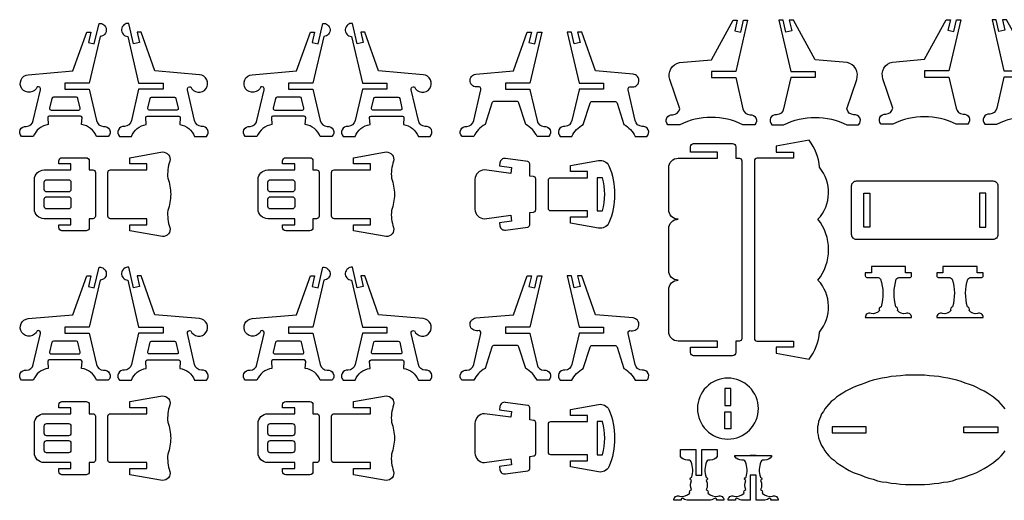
# Model space of a CAD drawing. Extents: x 4321 to 5337, y 1081 to 1720.
# Tile 2 of 4: x 4321 to 4806, y 1482 to 1718. Entities that reach past the tile are written whole.
import ezdxf

# ---------------------------------------------------------------- set-up
doc = ezdxf.new("R2010")
doc.units = 0
doc.header["$MEASUREMENT"] = 0
doc.layers.add('LAYER1', color=18, linetype='CONTINUOUS')

msp = doc.modelspace()

# ---------------------------------------------------------------- linework, layer by layer
at = {"layer": 'LAYER1'}
for points in [[(4343.34, 1685.68), (4343.34, 1684.18), (4355.34, 1684.18), (4358.91, 1668.79, 0.343544), (4362.32, 1665.92, -0.729626), (4364.7, 1660.99), (4358.91, 1660.99, 0.693778), (4358.91, 1660.99, 0.271498), (4351.55, 1666.82), (4351.78, 1670.31, 0.394231), (4351.06, 1670.98), (4335.61, 1670.98, 0.394231), (4334.9, 1670.31), (4335.12, 1666.82, 0.271498), (4327.77, 1660.99), (4321.98, 1660.99, -0.729626), (4324.35, 1665.92, 0.343544), (4327.77, 1668.79), (4331.29, 1683.96, 0.616854), (4329.69, 1685.4, -0.585378), (4322.2, 1684.5, -0.585378), (4325.33, 1691.37), (4347.3, 1693.21), (4354.08, 1712.38), (4356.09, 1712.38), (4354.89, 1707.21), (4357.82, 1706.53), (4360.15, 1716.58, -0.427759), (4363.73, 1713.7, -0.427759), (4360.69, 1710.25), (4355.34, 1687.18), (4343.34, 1687.18)], [(4391.64, 1685.68), (4391.64, 1684.18), (4379.64, 1684.18), (4376.07, 1668.79, -0.343544), (4372.65, 1665.92, 0.729626), (4370.28, 1660.99), (4376.07, 1660.99, -0.693778), (4376.07, 1660.99, -0.271498), (4383.42, 1666.82), (4383.2, 1670.31, -0.394231), (4383.91, 1670.98), (4399.36, 1670.98, -0.394231), (4400.08, 1670.31), (4399.85, 1666.82, -0.271498), (4407.21, 1660.99), (4413, 1660.99, 0.729626), (4410.62, 1665.92, -0.343544), (4407.21, 1668.79), (4403.69, 1683.96, -0.616854), (4405.28, 1685.4, 0.585378), (4412.78, 1684.5, 0.585378), (4409.64, 1691.37), (4387.67, 1693.21), (4380.9, 1712.38), (4378.88, 1712.38), (4380.08, 1707.21), (4377.16, 1706.53), (4374.83, 1716.58, 0.427759), (4371.24, 1713.7, 0.427759), (4374.28, 1710.25), (4379.64, 1687.18), (4391.64, 1687.18)], [(4453.46, 1685.68), (4453.46, 1684.18), (4465.46, 1684.18), (4469.03, 1668.79, 0.343544), (4472.44, 1665.92, -0.729626), (4474.82, 1660.99), (4469.03, 1660.99, 0.693778), (4469.03, 1660.99, 0.271498), (4461.67, 1666.82), (4461.9, 1670.31, 0.394231), (4461.18, 1670.98), (4445.74, 1670.98, 0.394231), (4445.02, 1670.31), (4445.24, 1666.82, 0.271498), (4437.89, 1660.99), (4432.1, 1660.99, -0.729626), (4434.47, 1665.92, 0.343544), (4437.89, 1668.79), (4441.41, 1683.96, 0.616854), (4439.81, 1685.4, -0.585378), (4432.32, 1684.5, -0.585378), (4435.45, 1691.37), (4457.42, 1693.21), (4464.2, 1712.38), (4466.21, 1712.38), (4465.01, 1707.21), (4467.94, 1706.53), (4470.27, 1716.58, -0.427759), (4473.85, 1713.7, -0.427759), (4470.82, 1710.25), (4465.46, 1687.18), (4453.46, 1687.18)], [(4501.76, 1685.68), (4501.76, 1684.18), (4489.76, 1684.18), (4486.19, 1668.79, -0.343544), (4482.77, 1665.92, 0.729626), (4480.4, 1660.99), (4486.19, 1660.99, -0.693778), (4486.19, 1660.99, -0.271498), (4493.54, 1666.82), (4493.32, 1670.31, -0.394231), (4494.04, 1670.98), (4509.48, 1670.98, -0.394231), (4510.2, 1670.31), (4509.97, 1666.82, -0.271498), (4517.33, 1660.99), (4523.12, 1660.99, 0.729626), (4520.74, 1665.92, -0.343544), (4517.33, 1668.79), (4513.81, 1683.96, -0.616854), (4515.4, 1685.4, 0.585378), (4522.9, 1684.5, 0.585378), (4519.76, 1691.37), (4497.79, 1693.21), (4491.02, 1712.38), (4489, 1712.38), (4490.2, 1707.21), (4487.28, 1706.53), (4484.95, 1716.58, 0.427759), (4481.36, 1713.7, 0.427759), (4484.4, 1710.25), (4489.76, 1687.18), (4501.76, 1687.18)], [(4661.56, 1691.43), (4661.56, 1689.93), (4673.56, 1689.93), (4677.14, 1674.54, 0.343544), (4680.55, 1671.67, -0.729626), (4682.92, 1666.74), (4677.14, 1666.74, 0.230289), (4645.99, 1666.74), (4640.21, 1666.74, -0.729626), (4642.58, 1671.67, 0.343544), (4645.99, 1674.54), (4641.14, 1689.07, -0.456332), (4645.83, 1697.31), (4661.56, 1698.63), (4672.31, 1718.13), (4674.32, 1718.13), (4673.12, 1712.96), (4676.04, 1712.28), (4677.4, 1718.13), (4679.41, 1718.13), (4673.56, 1692.93), (4661.56, 1692.93)], [(4712.69, 1691.43), (4712.69, 1689.93), (4700.69, 1689.93), (4697.12, 1674.54, -0.343544), (4693.71, 1671.67, 0.729626), (4691.34, 1666.74), (4697.12, 1666.74, -0.230289), (4728.27, 1666.74), (4734.05, 1666.74, 0.729626), (4731.68, 1671.67, -0.343544), (4728.27, 1674.54), (4733.12, 1689.07, 0.456332), (4728.43, 1697.31), (4712.69, 1698.63), (4701.95, 1718.13), (4699.94, 1718.13), (4701.14, 1712.96), (4698.22, 1712.28), (4696.86, 1718.13), (4694.84, 1718.13), (4700.69, 1692.93), (4712.69, 1692.93)], [(4766.48, 1691.74), (4766.48, 1690.24), (4778.48, 1690.24), (4782.06, 1674.85, 0.343544), (4785.47, 1671.98, -0.729626), (4787.84, 1667.06), (4782.06, 1667.06, 0.230289), (4750.91, 1667.06), (4745.13, 1667.06, -0.729626), (4747.5, 1671.98, 0.343544), (4750.91, 1674.85), (4746.05, 1689.39, -0.456332), (4750.74, 1697.62), (4766.48, 1698.94), (4777.22, 1718.44), (4779.24, 1718.44), (4778.04, 1713.28), (4780.96, 1712.6), (4782.32, 1718.44), (4784.33, 1718.44), (4778.48, 1693.24), (4766.48, 1693.24)], [(4817.61, 1691.74), (4817.61, 1690.24), (4805.61, 1690.24), (4802.04, 1674.85, -0.343544), (4798.63, 1671.98, 0.729626), (4796.26, 1667.06), (4802.04, 1667.06, -0.230289), (4833.19, 1667.06), (4838.97, 1667.06, 0.729626), (4836.6, 1671.98, -0.343544), (4833.19, 1674.85), (4838.04, 1689.39, 0.456332), (4833.35, 1697.62), (4817.61, 1698.94), (4806.87, 1718.44), (4804.86, 1718.44), (4806.06, 1713.28), (4803.13, 1712.6), (4801.78, 1718.44), (4799.76, 1718.44), (4805.61, 1693.24), (4817.61, 1693.24)], [(4560.2, 1684.18), (4572.21, 1684.18, 0.04526), (4572.25, 1683.96), (4575.77, 1668.79, 0.343544), (4579.18, 1665.92, -0.729626), (4581.55, 1660.99), (4575.77, 1660.99, 0.157681), (4570.21, 1666.82), (4566.83, 1677.34, 0.325785), (4565.69, 1678.18), (4554.71, 1678.18, 0.325785), (4553.56, 1677.34), (4550.18, 1666.82, 0.157681), (4544.62, 1660.99), (4538.84, 1660.99, -0.729626), (4541.21, 1665.92, 0.343544), (4544.62, 1668.79), (4548.15, 1683.96, 0.616854), (4546.55, 1685.4, -0.432644), (4542.79, 1688.07, -0.432644), (4545.69, 1691.66), (4564.16, 1693.21), (4570.94, 1712.38), (4572.95, 1712.38), (4571.75, 1707.21), (4574.67, 1706.53), (4576.03, 1712.38), (4578.05, 1712.38), (4572.2, 1687.18), (4560.2, 1687.18)], [(4608.5, 1684.18), (4596.49, 1684.18, -0.04526), (4596.45, 1683.96), (4592.92, 1668.79, -0.343544), (4589.51, 1665.92, 0.729626), (4587.14, 1660.99), (4592.92, 1660.99, -0.157681), (4598.48, 1666.82), (4601.86, 1677.34, -0.325785), (4603.01, 1678.18), (4613.99, 1678.18, -0.325785), (4615.13, 1677.34), (4618.51, 1666.82, -0.157681), (4624.07, 1660.99), (4629.85, 1660.99, 0.729626), (4627.48, 1665.92, -0.343544), (4624.07, 1668.79), (4620.55, 1683.96, -0.616854), (4622.14, 1685.4, 0.432644), (4625.9, 1688.07, 0.432644), (4623, 1691.66), (4604.53, 1693.21), (4597.76, 1712.38), (4595.74, 1712.38), (4596.94, 1707.21), (4594.02, 1706.53), (4592.66, 1712.38), (4590.65, 1712.38), (4596.5, 1687.18), (4608.5, 1687.18)], [(4343.34, 1680.29), (4337.65, 1680.29, 0.348878), (4336.95, 1679.73), (4335.82, 1674.86, 0.482714), (4336.52, 1673.98), (4350.15, 1673.98, 0.216532), (4350.7, 1674.22, 0.240993), (4350.86, 1674.86), (4349.72, 1679.73, 0.348878), (4349.02, 1680.29)], [(4391.64, 1680.29), (4397.32, 1680.29, -0.348878), (4398.02, 1679.73), (4399.16, 1674.86, -0.482714), (4398.45, 1673.98), (4384.82, 1673.98, -0.216532), (4384.28, 1674.22, -0.240993), (4384.12, 1674.86), (4385.25, 1679.73, -0.348878), (4385.95, 1680.29)], [(4453.46, 1680.29), (4447.77, 1680.29, 0.348878), (4447.07, 1679.73), (4445.94, 1674.86, 0.482714), (4446.64, 1673.98), (4460.28, 1673.98, 0.216532), (4460.82, 1674.22, 0.240993), (4460.98, 1674.86), (4459.84, 1679.73, 0.348878), (4459.14, 1680.29)], [(4501.76, 1680.29), (4507.44, 1680.29, -0.348878), (4508.15, 1679.73), (4509.28, 1674.86, -0.482714), (4508.58, 1673.98), (4494.94, 1673.98, -0.216532), (4494.4, 1674.22, -0.240993), (4494.24, 1674.86), (4495.37, 1679.73, -0.348878), (4496.07, 1680.29)], [(4714.74, 1645.82, 0.157436), (4709.65, 1659.09), (4693.53, 1656.26), (4693.53, 1653.26), (4701.93, 1653.26), (4701.93, 1650.26), (4683.93, 1650.26, 0.414214), (4682.73, 1649.06), (4682.73, 1638.26), (4682.73, 1561.46, 0.414214), (4683.93, 1560.26), (4701.93, 1560.26), (4701.93, 1557.26), (4693.53, 1557.26), (4693.53, 1554.26), (4709.65, 1551.42, 0.157436), (4714.74, 1564.7, 0.379394), (4714.06, 1590.26, 0.346118), (4714.06, 1620.26, 0.379394)], [(4364.51, 1632.5), (4364.51, 1643.3, -0.414214), (4365.71, 1644.5), (4383.71, 1644.5), (4383.71, 1647.5), (4375.31, 1647.5), (4375.31, 1650.5), (4391.43, 1653.34, -0.480696), (4395.03, 1648.84, 0.114725), (4394, 1640.4, -0.088383), (4395.42, 1632.5, -0.088383), (4394, 1624.61, 0.114725), (4395.03, 1616.17, -0.480696), (4391.43, 1611.67), (4375.31, 1614.51), (4375.31, 1617.51), (4383.71, 1617.51), (4383.71, 1620.5), (4365.71, 1620.5, -0.414214), (4364.51, 1621.7)], [(4474.63, 1632.5), (4474.63, 1643.3, -0.414214), (4475.83, 1644.5), (4493.83, 1644.5), (4493.83, 1647.5), (4485.43, 1647.5), (4485.43, 1650.5), (4501.55, 1653.34, -0.480696), (4505.15, 1648.84, 0.114725), (4504.12, 1640.4, -0.088383), (4505.54, 1632.5, -0.088383), (4504.12, 1624.61, 0.114725), (4505.15, 1616.17, -0.480696), (4501.55, 1611.67), (4485.43, 1614.51), (4485.43, 1617.51), (4493.83, 1617.51), (4493.83, 1620.5), (4475.83, 1620.5, -0.414214), (4474.63, 1621.7)], [(4645.28, 1590.26, -0.414214), (4640.56, 1594.97), (4640.56, 1615.55, -0.414214), (4645.28, 1620.26, -0.414214), (4640.56, 1624.97), (4640.56, 1645.55, -0.414214), (4645.28, 1650.26), (4664.56, 1650.26), (4664.56, 1653.26), (4651.28, 1653.26), (4651.28, 1655.89, -0.414214), (4652.85, 1657.46), (4671.99, 1657.46, -0.414214), (4673.56, 1655.89), (4673.56, 1650.26), (4675.36, 1650.26, -0.414214), (4676.56, 1649.06), (4676.56, 1561.46, -0.414214), (4675.36, 1560.26), (4673.56, 1560.26), (4673.56, 1554.63, -0.414214), (4671.99, 1553.06), (4652.85, 1553.06, -0.414214), (4651.28, 1554.63), (4651.28, 1557.26), (4664.56, 1557.26), (4664.56, 1560.26), (4645.28, 1560.26, -0.414214), (4640.56, 1564.97), (4640.56, 1585.55, -0.414214)], [(4333.05, 1644.5), (4346.34, 1644.5), (4346.34, 1647.5), (4340.34, 1647.5), (4340.34, 1648.93, -0.414214), (4341.91, 1650.5), (4353.77, 1650.5, -0.414214), (4355.34, 1648.93), (4355.34, 1644.5), (4357.14, 1644.5, -0.414214), (4358.34, 1643.3), (4358.34, 1621.7, -0.414214), (4357.14, 1620.5), (4355.34, 1620.5), (4355.34, 1616.08, -0.414214), (4353.77, 1614.5), (4341.91, 1614.5, -0.414214), (4340.34, 1616.08), (4340.34, 1617.5), (4346.34, 1617.5), (4346.34, 1620.5), (4333.05, 1620.5, -0.414214), (4328.34, 1625.22), (4328.34, 1639.79, -0.414214)], [(4443.17, 1644.5), (4456.46, 1644.5), (4456.46, 1647.5), (4450.46, 1647.5), (4450.46, 1648.93, -0.414214), (4452.03, 1650.5), (4463.89, 1650.5, -0.414214), (4465.46, 1648.93), (4465.46, 1644.5), (4467.26, 1644.5, -0.414214), (4468.46, 1643.3), (4468.46, 1621.7, -0.414214), (4467.26, 1620.5), (4465.46, 1620.5), (4465.46, 1616.08, -0.414214), (4463.89, 1614.5), (4452.03, 1614.5, -0.414214), (4450.46, 1616.08), (4450.46, 1617.5), (4456.46, 1617.5), (4456.46, 1620.5), (4443.17, 1620.5, -0.414214), (4438.46, 1625.22), (4438.46, 1639.79, -0.414214)], [(4575.2, 1632.5), (4575.16, 1640.05, 0.414214), (4573.96, 1641.25), (4572.2, 1641.49), (4572.2, 1647.44, 0.375308), (4571.16, 1648.63), (4560.16, 1650.12, 0.414214), (4557.46, 1648.07), (4557.25, 1646.51), (4563.2, 1645.7), (4562.8, 1642.76), (4549.91, 1644.5, 0.414214), (4545.2, 1639.79), (4545.2, 1632.5), (4545.2, 1625.22, 0.414214), (4549.91, 1620.5), (4562.8, 1622.25), (4563.2, 1619.3), (4557.25, 1618.5), (4557.46, 1616.94, 0.414214), (4560.16, 1614.89), (4571.16, 1616.38, 0.375308), (4572.2, 1617.57), (4572.2, 1623.52), (4573.96, 1623.76, 0.414214), (4575.16, 1624.96)], [(4613.85, 1632.5, -0.101097), (4611.15, 1618.41, -0.327051), (4606.06, 1615.9), (4592.16, 1618.35), (4592.16, 1621.35), (4600.56, 1621.35), (4600.56, 1624.34), (4582.56, 1624.34, -0.414214), (4581.36, 1625.54), (4581.36, 1632.5), (4581.36, 1639.46, -0.414214), (4582.56, 1640.66), (4600.56, 1640.66), (4600.56, 1643.66), (4592.16, 1643.66), (4592.16, 1646.66), (4606.06, 1649.11, -0.327051), (4611.15, 1646.6, -0.101097)], [(4346.34, 1638.5), (4346.34, 1634.9, -0.414214), (4345.14, 1633.7), (4334.34, 1633.7, -0.414214), (4333.14, 1634.9), (4333.14, 1638.5, -0.414214), (4334.34, 1639.7), (4345.14, 1639.7, -0.414214)], [(4456.46, 1638.5), (4456.46, 1634.9, -0.414214), (4455.26, 1633.7), (4444.46, 1633.7, -0.414214), (4443.26, 1634.9), (4443.26, 1638.5, -0.414214), (4444.46, 1639.7), (4455.26, 1639.7, -0.414214)], [(4608.04, 1624.34, 0.124363), (4608.04, 1640.66), (4605.36, 1640.66), (4605.36, 1624.34)], [(4733.01, 1639.09), (4800.21, 1639.09, -0.414214), (4802.61, 1636.69), (4802.61, 1612.69, -0.414214), (4800.21, 1610.29), (4733.01, 1610.29, -0.414214), (4730.61, 1612.69), (4730.61, 1636.69, -0.414214)], [(4346.34, 1630.1), (4346.34, 1626.5, -0.414214), (4345.14, 1625.3), (4334.34, 1625.3, -0.414214), (4333.14, 1626.5), (4333.14, 1630.1, -0.414214), (4334.34, 1631.3), (4345.14, 1631.3, -0.414214)], [(4456.46, 1630.1), (4456.46, 1626.5, -0.414214), (4455.26, 1625.3), (4444.46, 1625.3, -0.414214), (4443.26, 1626.5), (4443.26, 1630.1, -0.414214), (4444.46, 1631.3), (4455.26, 1631.3, -0.414214)], [(4343.34, 1565.68), (4343.34, 1564.18), (4355.34, 1564.18), (4358.91, 1548.79, 0.343544), (4362.32, 1545.92, -0.729626), (4364.7, 1540.99), (4358.91, 1540.99, 0.693778), (4358.91, 1540.99, 0.271498), (4351.55, 1546.82), (4351.78, 1550.31, 0.394231), (4351.06, 1550.98), (4335.61, 1550.98, 0.394231), (4334.9, 1550.31), (4335.12, 1546.82, 0.271498), (4327.77, 1540.99), (4321.98, 1540.99, -0.729626), (4324.35, 1545.92, 0.343544), (4327.77, 1548.79), (4331.29, 1563.96, 0.616854), (4329.69, 1565.4, -0.585378), (4322.2, 1564.5, -0.585378), (4325.33, 1571.37), (4347.3, 1573.21), (4354.08, 1592.38), (4356.09, 1592.38), (4354.89, 1587.21), (4357.82, 1586.53), (4360.15, 1596.58, -0.427759), (4363.73, 1593.7, -0.427759), (4360.69, 1590.25), (4355.34, 1567.18), (4343.34, 1567.18)], [(4391.64, 1565.68), (4391.64, 1564.18), (4379.64, 1564.18), (4376.07, 1548.79, -0.343544), (4372.65, 1545.92, 0.729626), (4370.28, 1540.99), (4376.07, 1540.99, -0.693778), (4376.07, 1540.99, -0.271498), (4383.42, 1546.82), (4383.2, 1550.31, -0.394231), (4383.91, 1550.98), (4399.36, 1550.98, -0.394231), (4400.08, 1550.31), (4399.85, 1546.82, -0.271498), (4407.21, 1540.99), (4413, 1540.99, 0.729626), (4410.62, 1545.92, -0.343544), (4407.21, 1548.79), (4403.69, 1563.96, -0.616854), (4405.28, 1565.4, 0.585378), (4412.78, 1564.5, 0.585378), (4409.64, 1571.37), (4387.67, 1573.21), (4380.9, 1592.38), (4378.88, 1592.38), (4380.08, 1587.21), (4377.16, 1586.53), (4374.83, 1596.58, 0.427759), (4371.24, 1593.7, 0.427759), (4374.28, 1590.25), (4379.64, 1567.18), (4391.64, 1567.18)], [(4453.46, 1565.68), (4453.46, 1564.18), (4465.46, 1564.18), (4469.03, 1548.79, 0.343544), (4472.44, 1545.92, -0.729626), (4474.82, 1540.99), (4469.03, 1540.99, 0.693778), (4469.03, 1540.99, 0.271498), (4461.67, 1546.82), (4461.9, 1550.31, 0.394231), (4461.18, 1550.98), (4445.74, 1550.98, 0.394231), (4445.02, 1550.31), (4445.24, 1546.82, 0.271498), (4437.89, 1540.99), (4432.1, 1540.99, -0.729626), (4434.47, 1545.92, 0.343544), (4437.89, 1548.79), (4441.41, 1563.96, 0.616854), (4439.81, 1565.4, -0.585378), (4432.32, 1564.5, -0.585378), (4435.45, 1571.37), (4457.42, 1573.21), (4464.2, 1592.38), (4466.21, 1592.38), (4465.01, 1587.21), (4467.94, 1586.53), (4470.27, 1596.58, -0.427759), (4473.85, 1593.7, -0.427759), (4470.82, 1590.25), (4465.46, 1567.18), (4453.46, 1567.18)], [(4501.76, 1565.68), (4501.76, 1564.18), (4489.76, 1564.18), (4486.19, 1548.79, -0.343544), (4482.77, 1545.92, 0.729626), (4480.4, 1540.99), (4486.19, 1540.99, -0.693778), (4486.19, 1540.99, -0.271498), (4493.54, 1546.82), (4493.32, 1550.31, -0.394231), (4494.04, 1550.98), (4509.48, 1550.98, -0.394231), (4510.2, 1550.31), (4509.97, 1546.82, -0.271498), (4517.33, 1540.99), (4523.12, 1540.99, 0.729626), (4520.74, 1545.92, -0.343544), (4517.33, 1548.79), (4513.81, 1563.96, -0.616854), (4515.4, 1565.4, 0.585378), (4522.9, 1564.5, 0.585378), (4519.76, 1571.37), (4497.79, 1573.21), (4491.02, 1592.38), (4489, 1592.38), (4490.2, 1587.21), (4487.28, 1586.53), (4484.95, 1596.58, 0.427759), (4481.36, 1593.7, 0.427759), (4484.4, 1590.25), (4489.76, 1567.18), (4501.76, 1567.18)], [(4748.76, 1571.84), (4760.15, 1571.84, 0.570657), (4757.36, 1573.83, -0.289506), (4753.22, 1575.37, 0.497317), (4752.42, 1577.11, 0.217136), (4752.42, 1577.11, -0.145354), (4752.61, 1590.75, -0.281118), (4754.37, 1591.63), (4759.44, 1591.63, 0.414214), (4760.16, 1592.35), (4760.16, 1593.92), (4757.16, 1593.92), (4757.16, 1596.92), (4750.26, 1596.92), (4748.76, 1596.92), (4747.25, 1596.92), (4740.35, 1596.92), (4740.35, 1593.92), (4737.35, 1593.92), (4737.35, 1592.35, 0.414214), (4738.07, 1591.63), (4743.14, 1591.63, -0.281118), (4744.9, 1590.75, -0.145354), (4745.09, 1577.11, 0.217136), (4745.09, 1577.11, 0.497317), (4744.29, 1575.37, -0.289506), (4740.16, 1573.83, 0.570657), (4737.36, 1571.84)], [(4783.97, 1571.84), (4795.37, 1571.84, 0.570657), (4792.57, 1573.83, -0.289506), (4788.43, 1575.37, 0.497317), (4787.64, 1577.11, 0.217136), (4787.64, 1577.11, -0.145354), (4787.82, 1590.75, -0.281118), (4789.59, 1591.63), (4794.65, 1591.63, 0.414214), (4795.37, 1592.35), (4795.37, 1593.92), (4792.37, 1593.92), (4792.37, 1596.92), (4785.47, 1596.92), (4783.97, 1596.92), (4782.47, 1596.92), (4775.57, 1596.92), (4775.57, 1593.92), (4772.57, 1593.92), (4772.57, 1592.35, 0.414214), (4773.29, 1591.63), (4778.35, 1591.63, -0.281118), (4780.12, 1590.75, -0.145354), (4780.31, 1577.11, 0.217136), (4780.31, 1577.11, 0.497317), (4779.51, 1575.37, -0.289506), (4775.37, 1573.83, 0.570657), (4772.57, 1571.84)], [(4560.2, 1564.18), (4572.21, 1564.18, 0.04526), (4572.25, 1563.96), (4575.77, 1548.79, 0.343544), (4579.18, 1545.92, -0.729626), (4581.55, 1540.99), (4575.77, 1540.99, 0.157681), (4570.21, 1546.82), (4566.83, 1557.34, 0.325785), (4565.69, 1558.18), (4554.71, 1558.18, 0.325785), (4553.56, 1557.34), (4550.18, 1546.82, 0.157681), (4544.62, 1540.99), (4538.84, 1540.99, -0.729626), (4541.21, 1545.92, 0.343544), (4544.62, 1548.79), (4548.15, 1563.96, 0.616854), (4546.55, 1565.4, -0.432644), (4542.79, 1568.07, -0.432644), (4545.69, 1571.66), (4564.16, 1573.21), (4570.94, 1592.38), (4572.95, 1592.38), (4571.75, 1587.21), (4574.67, 1586.53), (4576.03, 1592.38), (4578.05, 1592.38), (4572.2, 1567.18), (4560.2, 1567.18)], [(4608.5, 1564.18), (4596.49, 1564.18, -0.04526), (4596.45, 1563.96), (4592.92, 1548.79, -0.343544), (4589.51, 1545.92, 0.729626), (4587.14, 1540.99), (4592.92, 1540.99, -0.157681), (4598.48, 1546.82), (4601.86, 1557.34, -0.325785), (4603.01, 1558.18), (4613.99, 1558.18, -0.325785), (4615.13, 1557.34), (4618.51, 1546.82, -0.157681), (4624.07, 1540.99), (4629.85, 1540.99, 0.729626), (4627.48, 1545.92, -0.343544), (4624.07, 1548.79), (4620.55, 1563.96, -0.616854), (4622.14, 1565.4, 0.432644), (4625.9, 1568.07, 0.432644), (4623, 1571.66), (4604.53, 1573.21), (4597.76, 1592.38), (4595.74, 1592.38), (4596.94, 1587.21), (4594.02, 1586.53), (4592.66, 1592.38), (4590.65, 1592.38), (4596.5, 1567.18), (4608.5, 1567.18)], [(4343.34, 1560.29), (4337.65, 1560.29, 0.348878), (4336.95, 1559.73), (4335.82, 1554.86, 0.482714), (4336.52, 1553.98), (4350.15, 1553.98, 0.216532), (4350.7, 1554.22, 0.240993), (4350.86, 1554.86), (4349.72, 1559.73, 0.348878), (4349.02, 1560.29)], [(4391.64, 1560.29), (4397.32, 1560.29, -0.348878), (4398.02, 1559.73), (4399.16, 1554.86, -0.482714), (4398.45, 1553.98), (4384.82, 1553.98, -0.216532), (4384.28, 1554.22, -0.240993), (4384.12, 1554.86), (4385.25, 1559.73, -0.348878), (4385.95, 1560.29)], [(4453.46, 1560.29), (4447.77, 1560.29, 0.348878), (4447.07, 1559.73), (4445.94, 1554.86, 0.482714), (4446.64, 1553.98), (4460.28, 1553.98, 0.216532), (4460.82, 1554.22, 0.240993), (4460.98, 1554.86), (4459.84, 1559.73, 0.348878), (4459.14, 1560.29)], [(4501.76, 1560.29), (4507.44, 1560.29, -0.348878), (4508.15, 1559.73), (4509.28, 1554.86, -0.482714), (4508.58, 1553.98), (4494.94, 1553.98, -0.216532), (4494.4, 1554.22, -0.240993), (4494.24, 1554.86), (4495.37, 1559.73, -0.348878), (4496.07, 1560.29)], [(4669.71, 1542.04, 0.414214), (4654.71, 1527.04, 0.414214), (4669.71, 1512.04, 0.414214), (4684.71, 1527.04, 0.414214)], [(4364.51, 1512.5), (4364.51, 1523.3, -0.414214), (4365.71, 1524.5), (4383.71, 1524.5), (4383.71, 1527.5), (4375.31, 1527.5), (4375.31, 1530.5), (4391.43, 1533.34, -0.480696), (4395.03, 1528.84, 0.114725), (4394, 1520.4, -0.088383), (4395.42, 1512.5, -0.088383), (4394, 1504.61, 0.114725), (4395.03, 1496.17, -0.480696), (4391.43, 1491.67), (4375.31, 1494.51), (4375.31, 1497.51), (4383.71, 1497.51), (4383.71, 1500.5), (4365.71, 1500.5, -0.414214), (4364.51, 1501.7)], [(4474.63, 1512.5), (4474.63, 1523.3, -0.414214), (4475.83, 1524.5), (4493.83, 1524.5), (4493.83, 1527.5), (4485.43, 1527.5), (4485.43, 1530.5), (4501.55, 1533.34, -0.480696), (4505.15, 1528.84, 0.114725), (4504.12, 1520.4, -0.088383), (4505.54, 1512.5, -0.088383), (4504.12, 1504.61, 0.114725), (4505.15, 1496.17, -0.480696), (4501.55, 1491.67), (4485.43, 1494.51), (4485.43, 1497.51), (4493.83, 1497.51), (4493.83, 1500.5), (4475.83, 1500.5, -0.414214), (4474.63, 1501.7)], [(4333.05, 1524.5), (4346.34, 1524.5), (4346.34, 1527.5), (4340.34, 1527.5), (4340.34, 1528.93, -0.414214), (4341.91, 1530.5), (4353.77, 1530.5, -0.414214), (4355.34, 1528.93), (4355.34, 1524.5), (4357.14, 1524.5, -0.414214), (4358.34, 1523.3), (4358.34, 1501.7, -0.414214), (4357.14, 1500.5), (4355.34, 1500.5), (4355.34, 1496.08, -0.414214), (4353.77, 1494.5), (4341.91, 1494.5, -0.414214), (4340.34, 1496.08), (4340.34, 1497.5), (4346.34, 1497.5), (4346.34, 1500.5), (4333.05, 1500.5, -0.414214), (4328.34, 1505.22), (4328.34, 1519.79, -0.414214)], [(4443.17, 1524.5), (4456.46, 1524.5), (4456.46, 1527.5), (4450.46, 1527.5), (4450.46, 1528.93, -0.414214), (4452.03, 1530.5), (4463.89, 1530.5, -0.414214), (4465.46, 1528.93), (4465.46, 1524.5), (4467.26, 1524.5, -0.414214), (4468.46, 1523.3), (4468.46, 1501.7, -0.414214), (4467.26, 1500.5), (4465.46, 1500.5), (4465.46, 1496.08, -0.414214), (4463.89, 1494.5), (4452.03, 1494.5, -0.414214), (4450.46, 1496.08), (4450.46, 1497.5), (4456.46, 1497.5), (4456.46, 1500.5), (4443.17, 1500.5, -0.414214), (4438.46, 1505.22), (4438.46, 1519.79, -0.414214)], [(4575.2, 1512.5), (4575.16, 1520.05, 0.414214), (4573.96, 1521.25), (4572.2, 1521.49), (4572.2, 1527.44, 0.375308), (4571.16, 1528.63), (4560.16, 1530.12, 0.414214), (4557.46, 1528.07), (4557.25, 1526.51), (4563.2, 1525.7), (4562.8, 1522.76), (4549.91, 1524.5, 0.414214), (4545.2, 1519.79), (4545.2, 1512.5), (4545.2, 1505.22, 0.414214), (4549.91, 1500.5), (4562.8, 1502.25), (4563.2, 1499.3), (4557.25, 1498.5), (4557.46, 1496.94, 0.414214), (4560.16, 1494.89), (4571.16, 1496.38, 0.375308), (4572.2, 1497.57), (4572.2, 1503.52), (4573.96, 1503.76, 0.414214), (4575.16, 1504.96)], [(4613.85, 1512.5, -0.101097), (4611.15, 1498.41, -0.327051), (4606.06, 1495.9), (4592.16, 1498.35), (4592.16, 1501.35), (4600.56, 1501.35), (4600.56, 1504.34), (4582.56, 1504.34, -0.414214), (4581.36, 1505.54), (4581.36, 1512.5), (4581.36, 1519.46, -0.414214), (4582.56, 1520.66), (4600.56, 1520.66), (4600.56, 1523.66), (4592.16, 1523.66), (4592.16, 1526.66), (4606.06, 1529.11, -0.327051), (4611.15, 1526.6, -0.101097)], [(4346.34, 1518.5), (4346.34, 1514.9, -0.414214), (4345.14, 1513.7), (4334.34, 1513.7, -0.414214), (4333.14, 1514.9), (4333.14, 1518.5, -0.414214), (4334.34, 1519.7), (4345.14, 1519.7, -0.414214)], [(4456.46, 1518.5), (4456.46, 1514.9, -0.414214), (4455.26, 1513.7), (4444.46, 1513.7, -0.414214), (4443.26, 1514.9), (4443.26, 1518.5, -0.414214), (4444.46, 1519.7), (4455.26, 1519.7, -0.414214)], [(4608.04, 1504.34, 0.124363), (4608.04, 1520.66), (4605.36, 1520.66), (4605.36, 1504.34)], [(4346.34, 1510.1), (4346.34, 1506.5, -0.414214), (4345.14, 1505.3), (4334.34, 1505.3, -0.414214), (4333.14, 1506.5), (4333.14, 1510.1, -0.414214), (4334.34, 1511.3), (4345.14, 1511.3, -0.414214)], [(4456.46, 1510.1), (4456.46, 1506.5, -0.414214), (4455.26, 1505.3), (4444.46, 1505.3, -0.414214), (4443.26, 1506.5), (4443.26, 1510.1, -0.414214), (4444.46, 1511.3), (4455.26, 1511.3, -0.414214)], [(4664.42, 1503.52, -0.301445), (4661.03, 1501.72, 0.346418), (4659.16, 1500.84, 0.169376), (4658.95, 1493.32, -0.755968), (4659.08, 1491.59, -0.217136), (4659.08, 1487.19, -0.497317), (4659.87, 1485.45, 0.242348), (4664.92, 1483.91, -0.570657), (4667.72, 1481.92), (4664.16, 1481.92, 0.75881), (4663.1, 1482.76, -0.158853), (4660.52, 1481.92), (4650.32, 1481.92, -0.158853), (4647.73, 1482.76, 0.75881), (4646.67, 1481.92), (4643.12, 1481.92, -0.570657), (4645.91, 1483.91, 0.242348), (4650.96, 1485.45, -0.497317), (4651.75, 1487.19, -0.217136), (4651.75, 1491.59, -0.755968), (4651.88, 1493.32, 0.169376), (4651.67, 1500.84, 0.346418), (4649.8, 1501.72, -0.301445), (4646.42, 1503.52), (4646.42, 1507), (4653.92, 1507), (4653.92, 1494.22), (4656.92, 1494.22), (4656.92, 1507), (4664.42, 1507)], [(4691.16, 1503.52, -0.301445), (4687.78, 1501.72, 0.346418), (4685.91, 1500.84, 0.169376), (4685.7, 1493.32, -0.755968), (4685.82, 1491.59, -0.217136), (4685.82, 1487.19, -0.497317), (4686.62, 1485.45, 0.242348), (4691.67, 1483.91, -0.570657), (4694.46, 1481.92), (4690.91, 1481.92, 0.75881), (4689.85, 1482.76, -0.158853), (4687.26, 1481.92), (4683.66, 1481.92), (4683.66, 1494.22), (4680.66, 1494.22), (4680.66, 1481.92), (4677.06, 1481.92, -0.158853), (4674.48, 1482.76, 0.75881), (4673.42, 1481.92), (4669.86, 1481.92, -0.570657), (4672.66, 1483.91, 0.242348), (4677.71, 1485.45, -0.497317), (4678.5, 1487.19, -0.217136), (4678.5, 1491.59, -0.755968), (4678.63, 1493.32, 0.169376), (4678.42, 1500.84, 0.346418), (4676.55, 1501.72, -0.301445), (4673.16, 1503.52), (4673.16, 1504), (4691.16, 1504)]]:
    msp.add_lwpolyline(points, format="xyb", close=True, dxfattribs=at)
for points in [[(4736.61, 1633.09), (4739.61, 1633.09), (4739.61, 1616.29), (4736.61, 1616.29)], [(4796.61, 1633.09), (4793.61, 1633.09), (4793.61, 1616.29), (4796.61, 1616.29)], [(4671.21, 1536.94), (4668.21, 1536.94), (4668.21, 1528.54), (4671.21, 1528.54)], [(4671.21, 1517.14), (4668.21, 1517.14), (4668.21, 1525.54), (4671.21, 1525.54)], [(4721.03, 1518.09), (4721.03, 1515.09), (4737.83, 1515.09), (4737.83, 1518.09)], [(4802.63, 1518.09), (4802.63, 1515.09), (4785.83, 1515.09), (4785.83, 1518.09)]]:
    msp.add_lwpolyline(points, close=True, dxfattribs=at)
for points in [[(4806.16, 1526.9), (4805.2, 1528.11), (4804.24, 1529.31), (4803.04, 1530.51), (4801.84, 1531.47), (4800.39, 1532.67), (4798.95, 1533.63), (4797.51, 1534.6), (4795.83, 1535.56), (4794.14, 1536.52), (4792.22, 1537.48), (4790.54, 1538.2), (4788.61, 1538.92), (4786.45, 1539.64), (4784.53, 1540.37), (4782.36, 1541.09), (4780.2, 1541.57), (4778.04, 1542.05), (4775.87, 1542.29), (4773.47, 1542.77), (4771.31, 1543.01), (4768.9, 1543.25), (4766.5, 1543.49), (4764.1, 1543.49), (4761.93, 1543.49), (4759.53, 1543.49), (4757.12, 1543.49), (4754.72, 1543.25), (4752.56, 1543.01), (4750.15, 1542.77), (4747.99, 1542.29), (4745.59, 1542.05), (4743.42, 1541.57), (4741.26, 1541.09), (4739.1, 1540.37), (4737.17, 1539.64), (4735.25, 1538.92), (4733.33, 1538.2), (4731.4, 1537.48), (4729.48, 1536.52), (4727.8, 1535.56), (4726.36, 1534.6), (4724.67, 1533.63), (4723.23, 1532.67), (4722.03, 1531.47), (4720.59, 1530.51), (4719.38, 1529.31), (4718.42, 1528.11), (4717.46, 1526.9), (4716.74, 1525.7), (4715.78, 1524.5), (4715.3, 1523.06), (4714.82, 1521.86), (4714.34, 1520.65), (4714.1, 1519.21), (4713.86, 1518.01), (4713.86, 1516.57), (4713.86, 1515.37), (4714.1, 1513.92), (4714.34, 1512.72), (4714.82, 1511.28), (4715.3, 1510.08), (4715.78, 1508.88), (4716.74, 1507.43), (4717.46, 1506.23), (4718.42, 1505.03), (4719.38, 1503.83), (4720.59, 1502.63), (4722.03, 1501.66), (4723.23, 1500.46), (4724.67, 1499.5), (4726.36, 1498.54), (4727.8, 1497.58), (4729.48, 1496.62), (4731.4, 1495.65), (4733.33, 1494.93), (4735.25, 1494.21), (4737.17, 1493.49), (4739.1, 1492.77), (4741.26, 1492.29), (4743.42, 1491.57), (4745.59, 1491.09), (4747.99, 1490.85), (4750.15, 1490.37), (4752.56, 1490.13), (4754.72, 1489.88), (4757.12, 1489.64), (4759.53, 1489.64), (4761.93, 1489.64), (4764.1, 1489.64), (4766.5, 1489.64), (4768.9, 1489.88), (4771.31, 1490.13), (4773.47, 1490.37), (4775.87, 1490.85), (4778.04, 1491.09), (4780.2, 1491.57), (4782.36, 1492.29), (4784.53, 1492.77), (4786.45, 1493.49), (4788.61, 1494.21), (4790.54, 1494.93), (4792.22, 1495.65), (4794.14, 1496.62), (4795.83, 1497.58), (4797.51, 1498.54), (4798.95, 1499.5), (4800.39, 1500.46), (4801.84, 1501.66), (4803.04, 1502.63), (4804.24, 1503.83), (4805.2, 1505.03), (4806.16, 1506.23)], [(4683.66, 1504), (4680.66, 1504)]]:
    msp.add_lwpolyline(points, dxfattribs=at)

doc.saveas('drawing.dxf')
